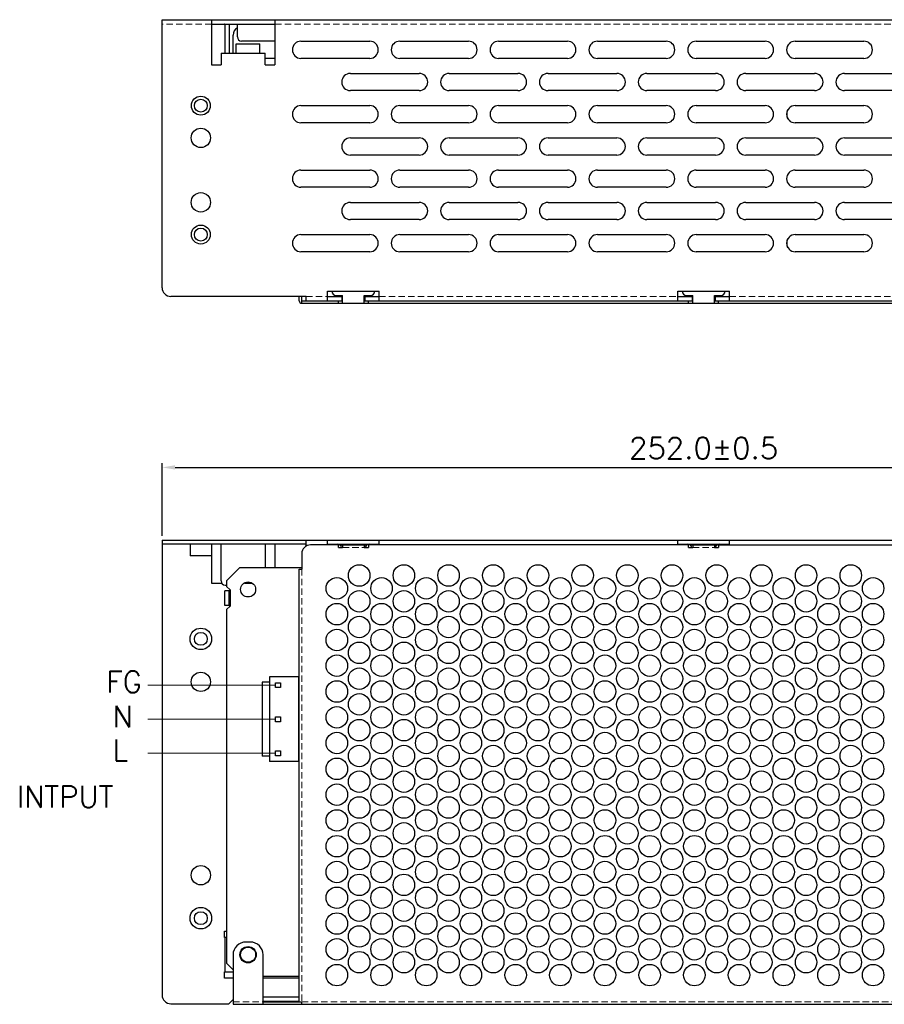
# Model space of a CAD drawing. Header units: millimetres. Extents: x 0 to 2584, y 0 to 2729.
# Tile 26 of 33: x 1124 to 1325, y 2138 to 2367. Entities that reach past the tile are written whole.
import ezdxf

# ---------------------------------------------------------------- set-up
doc = ezdxf.new("R2010")
doc.units = ezdxf.units.MM
doc.header["$LTSCALE"] = 6
doc.linetypes.add('HIDDEN', pattern=[0.375, 0.25, -0.125])
doc.layers.get('0').update_dxf_attribs({"linetype": 'CONTINUOUS'})
doc.layers.get('Defpoints').update_dxf_attribs({"linetype": 'CONTINUOUS'})
for name, color, linetype in [('02___PRT_ALL_AXES', 7, 'CONTINUOUS'), ('DIM', 2, 'CONTINUOUS'), ('H', 6, 'HIDDEN')]:
    doc.layers.add(name, color=color, linetype=linetype)
doc.styles.add('SIMPLEX', font='SIMPLEX.shx')
doc.styles.get("Standard").update_dxf_attribs({"font": 'ROMANS.SHX'})
doc.dimstyles.new('STANDARD$0', dxfattribs={"dimtxt": 3, "dimasz": 3, "dimexe": 1, "dimexo": 1, "dimgap": 1, "dimtad": 1, "dimdec": 1, "dimzin": 0, "dimdsep": 46, "dimtxsty": 'STANDARD', "dimcen": -0.5, "dimclrd": 2, "dimclre": 2, "dimclrt": 2, "dimadec": 0, "dimazin": 0, "dimtfac": 1, "dimtdec": 1, "dimtmove": 0, "dimatfit": 3, "dimfxl": 1, "dimtolj": 1, "dimtzin": 0, "dimarcsym": 0})

# ---------------------------------------------------------------- blocks, each defined once
blk = doc.blocks.new('*D69')
at = {"layer": 'Defpoints', "color": 0, "lineweight": 0}
for p in [(1409.17, 2262.64), (1157.17, 2245.74), (1409.17, 2245.74)]:
    blk.add_point(p, dxfattribs=at)
at = {"layer": 'DIM', "lineweight": -2}
for p, q in [((1157.17, 2246.74), (1157.17, 2263.64)), ((1160.17, 2262.64), (1406.17, 2262.64)), ((1409.17, 2246.74), (1409.17, 2263.64))]:
    blk.add_line(p, q, dxfattribs=at)
at = {"layer": 'DIM', "lineweight": 0}
for points in [[(1160.17, 2263.14), (1160.17, 2262.14), (1157.17, 2262.64)], [(1406.17, 2263.14), (1406.17, 2262.14), (1409.17, 2262.64)]]:
    blk.add_solid(points, dxfattribs=at)
at = {"layer": 'DIM', "lineweight": 0, "insert": (1283.17, 2267.14), "char_height": 5, "attachment_point": 5, "style": 'SIMPLEX'}
blk.add_mtext('\\A1;252.0±0.5', dxfattribs=at)

msp = doc.modelspace()

# ---------------------------------------------------------------- linework, layer by layer
at = {"color": 7, "linetype": 'Continuous'}
for p, q in [((1157.17, 2304.43), (1157.17, 2366.83)), ((1157.17, 2366.83), (1409.17, 2366.83)), ((1168.67, 2366.83), (1168.67, 2356.33)), ((1172.77, 2365.73), (1172.77, 2359.03)), ((1183.37, 2366.83), (1183.37, 2356.33)), ((1173.67, 2359.03), (1173.67, 2363.23)), ((1189.47, 2361.83), (1205.47, 2361.83)), ((1212.47, 2361.83), (1228.47, 2361.83)), ((1235.47, 2361.83), (1251.47, 2361.83)), ((1258.47, 2361.83), (1274.47, 2361.83)), ((1281.47, 2361.83), (1297.47, 2361.83)), ((1304.47, 2361.83), (1320.47, 2361.83)), ((1170.87, 2359.03), (1170.87, 2356.33)), ((1170.87, 2359.03), (1181.17, 2359.03)), ((1181.17, 2356.33), (1181.17, 2359.03)), ((1168.67, 2356.33), (1170.87, 2356.33)), ((1181.17, 2356.33), (1183.37, 2356.33)), ((1205.47, 2357.83), (1189.47, 2357.83)), ((1228.47, 2357.83), (1212.47, 2357.83)), ((1251.47, 2357.83), (1235.47, 2357.83)), ((1274.47, 2357.83), (1258.47, 2357.83)), ((1297.47, 2357.83), (1281.47, 2357.83)), ((1320.47, 2357.83), (1304.47, 2357.83)), ((1200.97, 2354.33), (1216.97, 2354.33)), ((1223.97, 2354.33), (1239.97, 2354.33)), ((1246.97, 2354.33), (1262.97, 2354.33)), ((1269.97, 2354.33), (1285.97, 2354.33)), ((1292.97, 2354.33), (1308.97, 2354.33)), ((1315.97, 2354.33), (1331.97, 2354.33)), ((1216.97, 2350.33), (1200.97, 2350.33)), ((1239.97, 2350.33), (1223.97, 2350.33)), ((1262.97, 2350.33), (1246.97, 2350.33)), ((1285.97, 2350.33), (1269.97, 2350.33)), ((1308.97, 2350.33), (1292.97, 2350.33)), ((1331.97, 2350.33), (1315.97, 2350.33)), ((1189.47, 2346.83), (1205.47, 2346.83)), ((1212.47, 2346.83), (1228.47, 2346.83)), ((1235.47, 2346.83), (1251.47, 2346.83)), ((1258.47, 2346.83), (1274.47, 2346.83)), ((1281.47, 2346.83), (1297.47, 2346.83)), ((1304.47, 2346.83), (1320.47, 2346.83)), ((1205.47, 2342.83), (1189.47, 2342.83)), ((1228.47, 2342.83), (1212.47, 2342.83)), ((1251.47, 2342.83), (1235.47, 2342.83)), ((1274.47, 2342.83), (1258.47, 2342.83)), ((1297.47, 2342.83), (1281.47, 2342.83)), ((1320.47, 2342.83), (1304.47, 2342.83)), ((1200.97, 2339.33), (1216.97, 2339.33)), ((1223.97, 2339.33), (1239.97, 2339.33)), ((1246.97, 2339.33), (1262.97, 2339.33)), ((1269.97, 2339.33), (1285.97, 2339.33)), ((1292.97, 2339.33), (1308.97, 2339.33)), ((1315.97, 2339.33), (1331.97, 2339.33)), ((1216.97, 2335.33), (1200.97, 2335.33)), ((1239.97, 2335.33), (1223.97, 2335.33)), ((1262.97, 2335.33), (1246.97, 2335.33)), ((1285.97, 2335.33), (1269.97, 2335.33)), ((1308.97, 2335.33), (1292.97, 2335.33)), ((1331.97, 2335.33), (1315.97, 2335.33)), ((1189.47, 2331.83), (1205.47, 2331.83)), ((1212.47, 2331.83), (1228.47, 2331.83)), ((1235.47, 2331.83), (1251.47, 2331.83)), ((1258.47, 2331.83), (1274.47, 2331.83)), ((1281.47, 2331.83), (1297.47, 2331.83)), ((1304.47, 2331.83), (1320.47, 2331.83)), ((1205.47, 2327.83), (1189.47, 2327.83)), ((1228.47, 2327.83), (1212.47, 2327.83)), ((1251.47, 2327.83), (1235.47, 2327.83)), ((1274.47, 2327.83), (1258.47, 2327.83)), ((1297.47, 2327.83), (1281.47, 2327.83)), ((1320.47, 2327.83), (1304.47, 2327.83)), ((1200.97, 2324.33), (1216.97, 2324.33)), ((1223.97, 2324.33), (1239.97, 2324.33)), ((1246.97, 2324.33), (1262.97, 2324.33)), ((1269.97, 2324.33), (1285.97, 2324.33)), ((1292.97, 2324.33), (1308.97, 2324.33)), ((1315.97, 2324.33), (1331.97, 2324.33)), ((1216.97, 2320.33), (1200.97, 2320.33)), ((1239.97, 2320.33), (1223.97, 2320.33)), ((1262.97, 2320.33), (1246.97, 2320.33)), ((1285.97, 2320.33), (1269.97, 2320.33)), ((1308.97, 2320.33), (1292.97, 2320.33)), ((1331.97, 2320.33), (1315.97, 2320.33)), ((1189.47, 2316.83), (1205.47, 2316.83)), ((1212.47, 2316.83), (1228.47, 2316.83)), ((1235.47, 2316.83), (1251.47, 2316.83)), ((1258.47, 2316.83), (1274.47, 2316.83)), ((1281.47, 2316.83), (1297.47, 2316.83)), ((1304.47, 2316.83), (1320.47, 2316.83)), ((1205.47, 2312.83), (1189.47, 2312.83)), ((1228.47, 2312.83), (1212.47, 2312.83)), ((1251.47, 2312.83), (1235.47, 2312.83)), ((1274.47, 2312.83), (1258.47, 2312.83)), ((1297.47, 2312.83), (1281.47, 2312.83)), ((1320.47, 2312.83), (1304.47, 2312.83)), ((1195.67, 2301.43), (1195.67, 2303.63)), ((1195.67, 2303.63), (1207.67, 2303.63)), ((1207.67, 2301.43), (1207.67, 2303.63)), ((1277.17, 2303.63), (1289.17, 2303.63)), ((1277.17, 2301.43), (1277.17, 2303.63)), ((1289.17, 2301.43), (1289.17, 2303.63)), ((1190.67, 2302.43), (1159.17, 2302.43)), ((1189.67, 2300.83), (1189.67, 2302.43)), ((1189.67, 2301.43), (1199.17, 2301.43)), ((1190.67, 2301.43), (1190.67, 2302.43)), ((1198.17, 2300.83), (1198.17, 2301.43)), ((1198.97, 2302.43), (1198.97, 2301.43)), ((1204.17, 2301.43), (1280.67, 2301.43)), ((1204.37, 2302.43), (1204.37, 2301.43)), ((1205.17, 2300.83), (1205.17, 2301.43)), ((1279.67, 2300.83), (1279.67, 2301.43)), ((1280.47, 2302.43), (1280.47, 2301.43)), ((1285.67, 2301.43), (1362.17, 2301.43)), ((1285.87, 2302.43), (1285.87, 2301.43)), ((1286.67, 2300.83), (1286.67, 2301.43)), ((1157.17, 2245.74), (1157.17, 2244.74)), ((1157.17, 2245.74), (1409.17, 2245.74)), ((1190.67, 2244.31), (1190.67, 2245.74)), ((1195.67, 2244.74), (1195.67, 2245.74)), ((1207.67, 2244.74), (1207.67, 2245.74)), ((1277.17, 2244.74), (1277.17, 2245.74)), ((1289.17, 2244.74), (1289.17, 2245.74)), ((1195.67, 2244.74), (1197.97, 2244.74)), ((1205.37, 2244.74), (1207.67, 2244.74)), ((1277.17, 2244.74), (1279.47, 2244.74)), ((1286.87, 2244.74), (1289.17, 2244.74)), ((1171.77, 2230.54), (1171.77, 2233.94)), ((1172.77, 2233.94), (1171.77, 2233.94)), ((1172.77, 2230.54), (1171.77, 2230.54)), ((1182.12, 2213.91), (1182.12, 2194.17)), ((1188.92, 2213.91), (1182.12, 2213.91)), ((1188.92, 2213.91), (1188.92, 2194.17)), ((1180.42, 2212.66), (1180.42, 2195.42)), ((1182.12, 2212.66), (1180.42, 2212.66)), ((1183.55, 2211.39), (1183.55, 2212.53)), ((1183.55, 2212.53), (1184.69, 2212.53)), ((1184.69, 2211.39), (1183.55, 2211.39)), ((1184.69, 2212.53), (1184.69, 2211.39)), ((1183.55, 2203.47), (1183.55, 2204.61)), ((1183.55, 2204.61), (1184.69, 2204.61)), ((1184.69, 2204.61), (1184.69, 2203.47)), ((1184.69, 2203.47), (1183.55, 2203.47)), ((1182.12, 2195.42), (1180.42, 2195.42)), ((1183.55, 2195.55), (1183.55, 2196.69)), ((1183.55, 2196.69), (1184.69, 2196.69)), ((1184.69, 2195.55), (1183.55, 2195.55)), ((1184.69, 2196.69), (1184.69, 2195.55)), ((1188.92, 2194.17), (1182.12, 2194.17)), ((1189.07, 2138.34), (1180.67, 2138.34)), ((1180.67, 2138.29), (1189.07, 2138.29))]:
    msp.add_line(p, q, dxfattribs=at)
at = {"color": 3, "linetype": 'Continuous'}
for p, q in [((1168.67, 2365.83), (1183.37, 2365.83)), ((1171.77, 2365.73), (1171.77, 2359.03)), ((1174.67, 2362.83), (1174.67, 2365.83)), ((1183.37, 2361.83), (1175.67, 2361.83)), ((1189.07, 2301.43), (1189.07, 2302.43)), ((1189.67, 2300.83), (1377.67, 2300.83)), ((1195.67, 2302.43), (1199.17, 2302.43)), ((1197.67, 2302.63), (1199.17, 2302.63)), ((1199.17, 2300.83), (1199.17, 2302.63)), ((1204.17, 2300.83), (1204.17, 2302.63)), ((1204.17, 2302.63), (1205.67, 2302.63)), ((1204.17, 2302.43), (1207.67, 2302.43)), ((1277.17, 2302.43), (1280.67, 2302.43)), ((1279.17, 2302.63), (1280.67, 2302.63)), ((1280.67, 2300.83), (1280.67, 2302.63)), ((1285.67, 2302.63), (1287.17, 2302.63)), ((1285.67, 2300.83), (1285.67, 2302.63)), ((1285.67, 2302.43), (1289.17, 2302.43)), ((1157.17, 2244.74), (1157.17, 2139.84)), ((1190.67, 2244.74), (1157.17, 2244.74)), ((1170.87, 2236.24), (1170.87, 2244.74)), ((1181.17, 2244.74), (1181.17, 2239.24)), ((1183.37, 2244.74), (1183.37, 2239.24)), ((1198.17, 2244.59), (1191.67, 2244.59)), ((1197.97, 2244.74), (1205.37, 2244.74)), ((1198.17, 2243.99), (1198.17, 2244.59)), ((1198.17, 2243.99), (1199.17, 2243.99)), ((1198.46, 2244.59), (1204.88, 2244.59)), ((1199.17, 2244.59), (1199.17, 2243.99)), ((1204.17, 2244.59), (1204.17, 2243.99)), ((1204.17, 2243.99), (1205.17, 2243.99)), ((1205.17, 2244.59), (1205.17, 2243.99)), ((1279.67, 2244.59), (1205.17, 2244.59)), ((1279.47, 2244.74), (1286.87, 2244.74)), ((1279.67, 2243.99), (1279.67, 2244.59)), ((1279.67, 2243.99), (1280.67, 2243.99)), ((1279.96, 2244.59), (1286.38, 2244.59)), ((1280.67, 2244.59), (1280.67, 2243.99)), ((1285.67, 2244.59), (1285.67, 2243.99)), ((1285.67, 2243.99), (1286.67, 2243.99)), ((1286.67, 2244.59), (1286.67, 2243.99)), ((1286.67, 2244.59), (1367.88, 2244.59)), ((1168.67, 2242.04), (1168.67, 2235.74)), ((1189.67, 2242.59), (1189.67, 2238.99)), ((1189.07, 2138.29), (1189.07, 2238.99)), ((1189.07, 2238.99), (1189.67, 2238.99)), ((1168.67, 2235.74), (1171.03, 2235.74)), ((1171.87, 2235.24), (1172.17, 2235.24)), ((1176.33, 2235.74), (1178.02, 2235.74)), ((1172.77, 2230.54), (1172.77, 2233.94)), ((1172.97, 2233.94), (1172.77, 2233.94)), ((1172.77, 2230.54), (1172.97, 2230.54)), ((1172.17, 2153.24), (1171.67, 2153.24)), ((1171.77, 2153.24), (1171.77, 2145.24)), ((1177.67, 2152.19), (1176.67, 2152.19)), ((1173.67, 2149.19), (1173.67, 2137.69)), ((1180.67, 2137.69), (1180.67, 2149.19)), ((1171.67, 2145.24), (1173.67, 2145.24)), ((1172.67, 2137.84), (1173.67, 2138.84)), ((1189.07, 2139.34), (1180.67, 2139.34)), ((1189.07, 2138.29), (1189.67, 2138.29)), ((1189.67, 2137.69), (1189.67, 2138.29)), ((1159.17, 2137.84), (1172.67, 2137.84)), ((1173.67, 2137.69), (1392.67, 2137.69))]:
    msp.add_line(p, q, dxfattribs=at)
at = {"color": 7, "linetype": 'Continuous'}
for centre, radius in [((1166.17, 2346.83), 2.2), ((1166.17, 2346.83), 1.5), ((1166.17, 2316.83), 2.2), ((1166.17, 2316.83), 1.5)]:
    msp.add_circle(centre, radius, dxfattribs=at)
at = {"color": 3, "linetype": 'Continuous'}
for centre, radius, start, end in [((1171.67, 2365.73), 0.1, 0, 90), ((1175.67, 2362.83), 1, 180, 270), ((1197.67, 2303.63), 1, 180, 270), ((1205.67, 2303.63), 1, 270, 0), ((1279.17, 2303.63), 1, 180, 270), ((1287.17, 2303.63), 1, 270, 0), ((1189.67, 2301.43), 0.6, 180, 270), ((1191.67, 2242.59), 2, 90, 180), ((1171.87, 2236.24), 1, 180, 270), ((1176.67, 2149.19), 3, 90, 180), ((1177.67, 2149.19), 3, 0, 90), ((1159.17, 2139.84), 2, 180, 270)]:
    msp.add_arc(centre, radius, start, end, dxfattribs=at)
at = {"color": 7, "linetype": 'Continuous'}
for centre, radius, start, end in [((1171.67, 2365.73), 1.1, 0, 5.5234), ((1175.67, 2363.23), 2, 120.1902, 180), ((1189.47, 2359.83), 2, 90, 270), ((1205.47, 2359.83), 2, 270, 90), ((1212.47, 2359.83), 2, 90, 270), ((1228.47, 2359.83), 2, 270, 90), ((1235.47, 2359.83), 2, 90, 270), ((1251.47, 2359.83), 2, 270, 90), ((1258.47, 2359.83), 2, 90, 270), ((1274.47, 2359.83), 2, 270, 90), ((1281.47, 2359.83), 2, 90, 270), ((1297.47, 2359.83), 2, 270, 90), ((1304.47, 2359.83), 2, 90, 270), ((1320.47, 2359.83), 2, 270, 90), ((1200.97, 2352.33), 2, 90, 270), ((1216.97, 2352.33), 2, 270, 90), ((1223.97, 2352.33), 2, 90, 270), ((1239.97, 2352.33), 2, 270, 90), ((1246.97, 2352.33), 2, 90, 270), ((1262.97, 2352.33), 2, 270, 90), ((1269.97, 2352.33), 2, 90, 270), ((1285.97, 2352.33), 2, 270, 90), ((1292.97, 2352.33), 2, 90, 270), ((1308.97, 2352.33), 2, 270, 90), ((1315.97, 2352.33), 2, 90, 270), ((1189.47, 2344.83), 2, 90, 270), ((1205.47, 2344.83), 2, 270, 90), ((1212.47, 2344.83), 2, 90, 270), ((1228.47, 2344.83), 2, 270, 90), ((1235.47, 2344.83), 2, 90, 270), ((1251.47, 2344.83), 2, 270, 90), ((1258.47, 2344.83), 2, 90, 270), ((1274.47, 2344.83), 2, 270, 90), ((1281.47, 2344.83), 2, 90, 270), ((1297.47, 2344.83), 2, 270, 90), ((1304.47, 2344.83), 2, 90, 270), ((1320.47, 2344.83), 2, 270, 90), ((1200.97, 2337.33), 2, 90, 270), ((1216.97, 2337.33), 2, 270, 90), ((1223.97, 2337.33), 2, 90, 270), ((1239.97, 2337.33), 2, 270, 90), ((1246.97, 2337.33), 2, 90, 270), ((1262.97, 2337.33), 2, 270, 90), ((1269.97, 2337.33), 2, 90, 270), ((1285.97, 2337.33), 2, 270, 90), ((1292.97, 2337.33), 2, 90, 270), ((1308.97, 2337.33), 2, 270, 90), ((1315.97, 2337.33), 2, 90, 270), ((1189.47, 2329.83), 2, 90, 270), ((1205.47, 2329.83), 2, 270, 90), ((1212.47, 2329.83), 2, 90, 270), ((1228.47, 2329.83), 2, 270, 90), ((1235.47, 2329.83), 2, 90, 270), ((1251.47, 2329.83), 2, 270, 90), ((1258.47, 2329.83), 2, 90, 270), ((1274.47, 2329.83), 2, 270, 90), ((1281.47, 2329.83), 2, 90, 270), ((1297.47, 2329.83), 2, 270, 90), ((1304.47, 2329.83), 2, 90, 270), ((1320.47, 2329.83), 2, 270, 90), ((1200.97, 2322.33), 2, 90, 270), ((1216.97, 2322.33), 2, 270, 90), ((1223.97, 2322.33), 2, 90, 270), ((1239.97, 2322.33), 2, 270, 90), ((1246.97, 2322.33), 2, 90, 270), ((1262.97, 2322.33), 2, 270, 90), ((1269.97, 2322.33), 2, 90, 270), ((1285.97, 2322.33), 2, 270, 90), ((1292.97, 2322.33), 2, 90, 270), ((1308.97, 2322.33), 2, 270, 90), ((1315.97, 2322.33), 2, 90, 270), ((1189.47, 2314.83), 2, 90, 270), ((1205.47, 2314.83), 2, 270, 90), ((1212.47, 2314.83), 2, 90, 270), ((1228.47, 2314.83), 2, 270, 90), ((1235.47, 2314.83), 2, 90, 270), ((1251.47, 2314.83), 2, 270, 90), ((1258.47, 2314.83), 2, 90, 270), ((1274.47, 2314.83), 2, 270, 90), ((1281.47, 2314.83), 2, 90, 270), ((1297.47, 2314.83), 2, 270, 90), ((1304.47, 2314.83), 2, 90, 270), ((1320.47, 2314.83), 2, 270, 90), ((1159.17, 2304.43), 2, 180, 270), ((1197.97, 2243.74), 1, 14.871, 90), ((1205.37, 2243.74), 1, 90, 165.129), ((1279.47, 2243.74), 1, 14.871, 90), ((1286.87, 2243.74), 1, 90, 165.129)]:
    msp.add_arc(centre, radius, start, end, dxfattribs=at)
at = {"layer": '02___PRT_ALL_AXES', "color": 7, "linetype": 'Continuous'}
for p, q in [((1174.42, 2359.03), (1174.42, 2361.23)), ((1174.42, 2361.23), (1179.92, 2361.23)), ((1179.92, 2359.03), (1179.92, 2361.23)), ((1183.37, 2357.83), (1181.17, 2357.83)), ((1175.17, 2239.24), (1172.17, 2236.24)), ((1189.67, 2239.24), (1175.17, 2239.24)), ((1172.17, 2236.24), (1172.17, 2234.94)), ((1172.17, 2234.94), (1172.97, 2234.14)), ((1172.97, 2234.14), (1172.97, 2230.34)), ((1172.97, 2230.34), (1172.17, 2229.54)), ((1172.17, 2229.54), (1172.17, 2147.24)), ((1172.17, 2147.24), (1173.67, 2145.74)), ((1180.67, 2144.24), (1189.07, 2144.24))]:
    msp.add_line(p, q, dxfattribs=at)
at = {"layer": '02___PRT_ALL_AXES', "color": 3, "linetype": 'Continuous'}
for p, q in [((1163.67, 2244.74), (1163.67, 2242.04)), ((1168.67, 2244.74), (1168.67, 2242.04)), ((1168.67, 2242.04), (1163.67, 2242.04)), ((1171.67, 2153.24), (1171.67, 2154.74)), ((1171.67, 2154.74), (1172.17, 2154.74)), ((1171.67, 2143.74), (1171.67, 2145.24)), ((1173.67, 2143.74), (1171.67, 2143.74)), ((1189.07, 2143.74), (1180.67, 2143.74))]:
    msp.add_line(p, q, dxfattribs=at)
at = {"layer": '02___PRT_ALL_AXES', "color": 7, "linetype": 'Continuous'}
for centre, radius in [((1166.17, 2339.33), 2.25), ((1166.17, 2324.33), 2.25), ((1177.17, 2234.24), 1.75), ((1166.17, 2222.74), 1.5), ((1166.17, 2157.74), 1.5), ((1177.17, 2149.24), 1.75)]:
    msp.add_circle(centre, radius, dxfattribs=at)
at = {"layer": '02___PRT_ALL_AXES', "color": 3, "linetype": 'Continuous'}
for centre, radius in [((1203.02, 2237.49), 2.5), ((1213.42, 2237.49), 2.5), ((1223.82, 2237.49), 2.5), ((1234.22, 2237.49), 2.5), ((1244.62, 2237.49), 2.5), ((1255.02, 2237.49), 2.5), ((1265.42, 2237.49), 2.5), ((1275.82, 2237.49), 2.5), ((1286.22, 2237.49), 2.5), ((1296.62, 2237.49), 2.5), ((1307.02, 2237.49), 2.5), ((1317.42, 2237.49), 2.5), ((1197.82, 2234.49), 2.5), ((1208.22, 2234.49), 2.5), ((1218.62, 2234.49), 2.5), ((1229.02, 2234.49), 2.5), ((1239.42, 2234.49), 2.5), ((1249.82, 2234.49), 2.5), ((1260.22, 2234.49), 2.5), ((1270.62, 2234.49), 2.5), ((1281.02, 2234.49), 2.5), ((1291.42, 2234.49), 2.5), ((1301.82, 2234.49), 2.5), ((1312.22, 2234.49), 2.5), ((1322.62, 2234.49), 2.5), ((1203.02, 2231.49), 2.5), ((1213.42, 2231.49), 2.5), ((1223.82, 2231.49), 2.5), ((1234.22, 2231.49), 2.5), ((1244.62, 2231.49), 2.5), ((1255.02, 2231.49), 2.5), ((1265.42, 2231.49), 2.5), ((1275.82, 2231.49), 2.5), ((1286.22, 2231.49), 2.5), ((1296.62, 2231.49), 2.5), ((1307.02, 2231.49), 2.5), ((1317.42, 2231.49), 2.5), ((1197.82, 2228.49), 2.5), ((1208.22, 2228.49), 2.5), ((1218.62, 2228.49), 2.5), ((1229.02, 2228.49), 2.5), ((1239.42, 2228.49), 2.5), ((1249.82, 2228.49), 2.5), ((1260.22, 2228.49), 2.5), ((1270.62, 2228.49), 2.5), ((1281.02, 2228.49), 2.5), ((1291.42, 2228.49), 2.5), ((1301.82, 2228.49), 2.5), ((1312.22, 2228.49), 2.5), ((1322.62, 2228.49), 2.5), ((1203.02, 2225.49), 2.5), ((1213.42, 2225.49), 2.5), ((1223.82, 2225.49), 2.5), ((1234.22, 2225.49), 2.5), ((1244.62, 2225.49), 2.5), ((1255.02, 2225.49), 2.5), ((1265.42, 2225.49), 2.5), ((1275.82, 2225.49), 2.5), ((1286.22, 2225.49), 2.5), ((1296.62, 2225.49), 2.5), ((1307.02, 2225.49), 2.5), ((1317.42, 2225.49), 2.5), ((1166.17, 2222.74), 2.5), ((1197.82, 2222.49), 2.5), ((1208.22, 2222.49), 2.5), ((1218.62, 2222.49), 2.5), ((1229.02, 2222.49), 2.5), ((1239.42, 2222.49), 2.5), ((1249.82, 2222.49), 2.5), ((1260.22, 2222.49), 2.5), ((1270.62, 2222.49), 2.5), ((1281.02, 2222.49), 2.5), ((1291.42, 2222.49), 2.5), ((1301.82, 2222.49), 2.5), ((1312.22, 2222.49), 2.5), ((1322.62, 2222.49), 2.5), ((1203.02, 2219.49), 2.5), ((1213.42, 2219.49), 2.5), ((1223.82, 2219.49), 2.5), ((1234.22, 2219.49), 2.5), ((1244.62, 2219.49), 2.5), ((1255.02, 2219.49), 2.5), ((1265.42, 2219.49), 2.5), ((1275.82, 2219.49), 2.5), ((1286.22, 2219.49), 2.5), ((1296.62, 2219.49), 2.5), ((1307.02, 2219.49), 2.5), ((1317.42, 2219.49), 2.5), ((1197.82, 2216.49), 2.5), ((1208.22, 2216.49), 2.5), ((1218.62, 2216.49), 2.5), ((1229.02, 2216.49), 2.5), ((1239.42, 2216.49), 2.5), ((1249.82, 2216.49), 2.5), ((1260.22, 2216.49), 2.5), ((1270.62, 2216.49), 2.5), ((1281.02, 2216.49), 2.5), ((1291.42, 2216.49), 2.5), ((1301.82, 2216.49), 2.5), ((1312.22, 2216.49), 2.5), ((1322.62, 2216.49), 2.5), ((1203.02, 2213.49), 2.5), ((1213.42, 2213.49), 2.5), ((1223.82, 2213.49), 2.5), ((1234.22, 2213.49), 2.5), ((1244.62, 2213.49), 2.5), ((1255.02, 2213.49), 2.5), ((1265.42, 2213.49), 2.5), ((1275.82, 2213.49), 2.5), ((1286.22, 2213.49), 2.5), ((1296.62, 2213.49), 2.5), ((1307.02, 2213.49), 2.5), ((1317.42, 2213.49), 2.5), ((1166.17, 2212.74), 2.25), ((1197.82, 2210.49), 2.5), ((1208.22, 2210.49), 2.5), ((1218.62, 2210.49), 2.5), ((1229.02, 2210.49), 2.5), ((1239.42, 2210.49), 2.5), ((1249.82, 2210.49), 2.5), ((1260.22, 2210.49), 2.5), ((1270.62, 2210.49), 2.5), ((1281.02, 2210.49), 2.5), ((1291.42, 2210.49), 2.5), ((1301.82, 2210.49), 2.5), ((1312.22, 2210.49), 2.5), ((1322.62, 2210.49), 2.5), ((1203.02, 2207.49), 2.5), ((1213.42, 2207.49), 2.5), ((1223.82, 2207.49), 2.5), ((1234.22, 2207.49), 2.5), ((1244.62, 2207.49), 2.5), ((1255.02, 2207.49), 2.5), ((1265.42, 2207.49), 2.5), ((1275.82, 2207.49), 2.5), ((1286.22, 2207.49), 2.5), ((1296.62, 2207.49), 2.5), ((1307.02, 2207.49), 2.5), ((1317.42, 2207.49), 2.5), ((1197.82, 2204.49), 2.5), ((1208.22, 2204.49), 2.5), ((1218.62, 2204.49), 2.5), ((1229.02, 2204.49), 2.5), ((1239.42, 2204.49), 2.5), ((1249.82, 2204.49), 2.5), ((1260.22, 2204.49), 2.5), ((1270.62, 2204.49), 2.5), ((1281.02, 2204.49), 2.5), ((1291.42, 2204.49), 2.5), ((1301.82, 2204.49), 2.5), ((1312.22, 2204.49), 2.5), ((1322.62, 2204.49), 2.5), ((1203.02, 2201.49), 2.5), ((1213.42, 2201.49), 2.5), ((1223.82, 2201.49), 2.5), ((1234.22, 2201.49), 2.5), ((1244.62, 2201.49), 2.5), ((1255.02, 2201.49), 2.5), ((1265.42, 2201.49), 2.5), ((1275.82, 2201.49), 2.5), ((1286.22, 2201.49), 2.5), ((1296.62, 2201.49), 2.5), ((1307.02, 2201.49), 2.5), ((1317.42, 2201.49), 2.5), ((1197.82, 2198.49), 2.5), ((1208.22, 2198.49), 2.5), ((1218.62, 2198.49), 2.5), ((1229.02, 2198.49), 2.5), ((1239.42, 2198.49), 2.5), ((1249.82, 2198.49), 2.5), ((1260.22, 2198.49), 2.5), ((1270.62, 2198.49), 2.5), ((1281.02, 2198.49), 2.5), ((1291.42, 2198.49), 2.5), ((1301.82, 2198.49), 2.5), ((1312.22, 2198.49), 2.5), ((1322.62, 2198.49), 2.5), ((1203.02, 2195.49), 2.5), ((1213.42, 2195.49), 2.5), ((1223.82, 2195.49), 2.5), ((1234.22, 2195.49), 2.5), ((1244.62, 2195.49), 2.5), ((1255.02, 2195.49), 2.5), ((1265.42, 2195.49), 2.5), ((1275.82, 2195.49), 2.5), ((1286.22, 2195.49), 2.5), ((1296.62, 2195.49), 2.5), ((1307.02, 2195.49), 2.5), ((1317.42, 2195.49), 2.5), ((1197.82, 2192.49), 2.5), ((1208.22, 2192.49), 2.5), ((1218.62, 2192.49), 2.5), ((1229.02, 2192.49), 2.5), ((1239.42, 2192.49), 2.5), ((1249.82, 2192.49), 2.5), ((1260.22, 2192.49), 2.5), ((1270.62, 2192.49), 2.5), ((1281.02, 2192.49), 2.5), ((1291.42, 2192.49), 2.5), ((1301.82, 2192.49), 2.5), ((1312.22, 2192.49), 2.5), ((1322.62, 2192.49), 2.5), ((1203.02, 2189.49), 2.5), ((1213.42, 2189.49), 2.5), ((1223.82, 2189.49), 2.5), ((1234.22, 2189.49), 2.5), ((1244.62, 2189.49), 2.5), ((1255.02, 2189.49), 2.5), ((1265.42, 2189.49), 2.5), ((1275.82, 2189.49), 2.5), ((1286.22, 2189.49), 2.5), ((1296.62, 2189.49), 2.5), ((1307.02, 2189.49), 2.5), ((1317.42, 2189.49), 2.5), ((1197.82, 2186.49), 2.5), ((1208.22, 2186.49), 2.5), ((1218.62, 2186.49), 2.5), ((1229.02, 2186.49), 2.5), ((1239.42, 2186.49), 2.5), ((1249.82, 2186.49), 2.5), ((1260.22, 2186.49), 2.5), ((1270.62, 2186.49), 2.5), ((1281.02, 2186.49), 2.5), ((1291.42, 2186.49), 2.5), ((1301.82, 2186.49), 2.5), ((1312.22, 2186.49), 2.5), ((1322.62, 2186.49), 2.5), ((1203.02, 2183.49), 2.5), ((1213.42, 2183.49), 2.5), ((1223.82, 2183.49), 2.5), ((1234.22, 2183.49), 2.5), ((1244.62, 2183.49), 2.5), ((1255.02, 2183.49), 2.5), ((1265.42, 2183.49), 2.5), ((1275.82, 2183.49), 2.5), ((1286.22, 2183.49), 2.5), ((1296.62, 2183.49), 2.5), ((1307.02, 2183.49), 2.5), ((1317.42, 2183.49), 2.5), ((1197.82, 2180.49), 2.5), ((1208.22, 2180.49), 2.5), ((1218.62, 2180.49), 2.5), ((1229.02, 2180.49), 2.5), ((1239.42, 2180.49), 2.5), ((1249.82, 2180.49), 2.5), ((1260.22, 2180.49), 2.5), ((1270.62, 2180.49), 2.5), ((1281.02, 2180.49), 2.5), ((1291.42, 2180.49), 2.5), ((1301.82, 2180.49), 2.5), ((1312.22, 2180.49), 2.5), ((1322.62, 2180.49), 2.5), ((1203.02, 2177.49), 2.5), ((1213.42, 2177.49), 2.5), ((1223.82, 2177.49), 2.5), ((1234.22, 2177.49), 2.5), ((1244.62, 2177.49), 2.5), ((1255.02, 2177.49), 2.5), ((1265.42, 2177.49), 2.5), ((1275.82, 2177.49), 2.5), ((1286.22, 2177.49), 2.5), ((1296.62, 2177.49), 2.5), ((1307.02, 2177.49), 2.5), ((1317.42, 2177.49), 2.5), ((1197.82, 2174.49), 2.5), ((1208.22, 2174.49), 2.5), ((1218.62, 2174.49), 2.5), ((1229.02, 2174.49), 2.5), ((1239.42, 2174.49), 2.5), ((1249.82, 2174.49), 2.5), ((1260.22, 2174.49), 2.5), ((1270.62, 2174.49), 2.5), ((1281.02, 2174.49), 2.5), ((1291.42, 2174.49), 2.5), ((1301.82, 2174.49), 2.5), ((1312.22, 2174.49), 2.5), ((1322.62, 2174.49), 2.5), ((1203.02, 2171.49), 2.5), ((1213.42, 2171.49), 2.5), ((1223.82, 2171.49), 2.5), ((1234.22, 2171.49), 2.5), ((1244.62, 2171.49), 2.5), ((1255.02, 2171.49), 2.5), ((1265.42, 2171.49), 2.5), ((1275.82, 2171.49), 2.5), ((1286.22, 2171.49), 2.5), ((1296.62, 2171.49), 2.5), ((1307.02, 2171.49), 2.5), ((1317.42, 2171.49), 2.5), ((1166.17, 2167.74), 2.25), ((1197.82, 2168.49), 2.5), ((1208.22, 2168.49), 2.5), ((1218.62, 2168.49), 2.5), ((1229.02, 2168.49), 2.5), ((1239.42, 2168.49), 2.5), ((1249.82, 2168.49), 2.5), ((1260.22, 2168.49), 2.5), ((1270.62, 2168.49), 2.5), ((1281.02, 2168.49), 2.5), ((1291.42, 2168.49), 2.5), ((1301.82, 2168.49), 2.5), ((1312.22, 2168.49), 2.5), ((1322.62, 2168.49), 2.5), ((1203.02, 2165.49), 2.5), ((1213.42, 2165.49), 2.5), ((1223.82, 2165.49), 2.5), ((1234.22, 2165.49), 2.5), ((1244.62, 2165.49), 2.5), ((1255.02, 2165.49), 2.5), ((1265.42, 2165.49), 2.5), ((1275.82, 2165.49), 2.5), ((1286.22, 2165.49), 2.5), ((1296.62, 2165.49), 2.5), ((1307.02, 2165.49), 2.5), ((1317.42, 2165.49), 2.5), ((1197.82, 2162.49), 2.5), ((1208.22, 2162.49), 2.5), ((1218.62, 2162.49), 2.5), ((1229.02, 2162.49), 2.5), ((1239.42, 2162.49), 2.5), ((1249.82, 2162.49), 2.5), ((1260.22, 2162.49), 2.5), ((1270.62, 2162.49), 2.5), ((1281.02, 2162.49), 2.5), ((1291.42, 2162.49), 2.5), ((1301.82, 2162.49), 2.5), ((1312.22, 2162.49), 2.5), ((1322.62, 2162.49), 2.5), ((1203.02, 2159.49), 2.5), ((1213.42, 2159.49), 2.5), ((1223.82, 2159.49), 2.5), ((1234.22, 2159.49), 2.5), ((1244.62, 2159.49), 2.5), ((1255.02, 2159.49), 2.5), ((1265.42, 2159.49), 2.5), ((1275.82, 2159.49), 2.5), ((1286.22, 2159.49), 2.5), ((1296.62, 2159.49), 2.5), ((1307.02, 2159.49), 2.5), ((1317.42, 2159.49), 2.5), ((1166.17, 2157.74), 2.5), ((1197.82, 2156.49), 2.5), ((1208.22, 2156.49), 2.5), ((1218.62, 2156.49), 2.5), ((1229.02, 2156.49), 2.5), ((1239.42, 2156.49), 2.5), ((1249.82, 2156.49), 2.5), ((1260.22, 2156.49), 2.5), ((1270.62, 2156.49), 2.5), ((1281.02, 2156.49), 2.5), ((1291.42, 2156.49), 2.5), ((1301.82, 2156.49), 2.5), ((1312.22, 2156.49), 2.5), ((1322.62, 2156.49), 2.5), ((1203.02, 2153.49), 2.5), ((1213.42, 2153.49), 2.5), ((1223.82, 2153.49), 2.5), ((1234.22, 2153.49), 2.5), ((1244.62, 2153.49), 2.5), ((1255.02, 2153.49), 2.5), ((1265.42, 2153.49), 2.5), ((1275.82, 2153.49), 2.5), ((1286.22, 2153.49), 2.5), ((1296.62, 2153.49), 2.5), ((1307.02, 2153.49), 2.5), ((1317.42, 2153.49), 2.5), ((1197.82, 2150.49), 2.5), ((1208.22, 2150.49), 2.5), ((1218.62, 2150.49), 2.5), ((1229.02, 2150.49), 2.5), ((1239.42, 2150.49), 2.5), ((1249.82, 2150.49), 2.5), ((1260.22, 2150.49), 2.5), ((1270.62, 2150.49), 2.5), ((1281.02, 2150.49), 2.5), ((1291.42, 2150.49), 2.5), ((1301.82, 2150.49), 2.5), ((1312.22, 2150.49), 2.5), ((1322.62, 2150.49), 2.5), ((1177.17, 2149.24), 1.9), ((1203.02, 2147.49), 2.5), ((1213.42, 2147.49), 2.5), ((1223.82, 2147.49), 2.5), ((1234.22, 2147.49), 2.5), ((1244.62, 2147.49), 2.5), ((1255.02, 2147.49), 2.5), ((1265.42, 2147.49), 2.5), ((1275.82, 2147.49), 2.5), ((1286.22, 2147.49), 2.5), ((1296.62, 2147.49), 2.5), ((1307.02, 2147.49), 2.5), ((1317.42, 2147.49), 2.5), ((1197.82, 2144.49), 2.5), ((1208.22, 2144.49), 2.5), ((1218.62, 2144.49), 2.5), ((1229.02, 2144.49), 2.5), ((1239.42, 2144.49), 2.5), ((1249.82, 2144.49), 2.5), ((1260.22, 2144.49), 2.5), ((1270.62, 2144.49), 2.5), ((1281.02, 2144.49), 2.5), ((1291.42, 2144.49), 2.5), ((1301.82, 2144.49), 2.5), ((1312.22, 2144.49), 2.5), ((1322.62, 2144.49), 2.5)]:
    msp.add_circle(centre, radius, dxfattribs=at)
at = {"layer": '02___PRT_ALL_AXES', "color": 7, "linetype": 'Continuous'}
for centre, radius, start, end in [((1305.02, 2344.83), 2.5, 156.3585, 203.6415), ((1232.22, 2326.83), 2.5, 34.9574, 51.5801), ((1305.02, 2314.83), 2.5, 156.3585, 203.6415), ((1248.02, 2194.79), 0.575, 270, 344.4962), ((1319.57, 2186.54), 0.575, 346.8129, 4.4712), ((1241.67, 2176.45), 0.5, 217.165, 222.7593), ((1209.97, 2171.99), 0.575, 113.3909, 122.7227)]:
    msp.add_arc(centre, radius, start, end, dxfattribs=at)
at = {"layer": 'DIM', "lineweight": 0}
for p, q in [((1183.55, 2211.96), (1153.87, 2211.96)), ((1183.55, 2204.04), (1153.87, 2204.04)), ((1183.55, 2196.12), (1153.87, 2196.12))]:
    msp.add_line(p, q, dxfattribs=at)
at = {"layer": 'H', "lineweight": 0}
for p, q in [((1168.67, 2365.83), (1157.17, 2365.83)), ((1382.97, 2365.83), (1183.37, 2365.83)), ((1190.67, 2302.43), (1195.67, 2302.43)), ((1207.67, 2302.43), (1277.17, 2302.43)), ((1289.17, 2302.43), (1358.67, 2302.43)), ((1199.17, 2243.99), (1204.17, 2243.99)), ((1280.67, 2243.99), (1285.67, 2243.99)), ((1189.67, 2238.99), (1189.67, 2138.29)), ((1173.67, 2138.29), (1180.67, 2138.29)), ((1189.67, 2138.29), (1363.17, 2138.29))]:
    msp.add_line(p, q, dxfattribs=at)

# ---------------------------------------------------------------- texts
at = {"layer": 'DIM', "lineweight": 0, "style": 'SIMPLEX'}
for s, p in [('FG', (1144.11, 2210.25)), ('N', (1145.63, 2202.19)), ('L', (1145.63, 2194.35)), ('INTPUT', (1123.33, 2183.5))]:
    msp.add_text(s, height=5, dxfattribs=at).set_placement(p)

# ---------------------------------------------------------------- dimensions: what is measured, and where the dimension line sits
at = {"layer": 'DIM', "lineweight": 0}
dim = msp.add_linear_dim(base=(1409.17, 2262.64), p1=(1157.17, 2245.74), p2=(1409.17, 2245.74), dimstyle='STANDARD$0', override={"dimtxt": 5, "dimgap": 2, "dimtad": 3, "dimtxsty": 'SIMPLEX', "dimcen": -2, "dimclrd": 256, "dimclre": 256, "dimclrt": 256, "dimtol": 1, "dimtp": 0.5, "dimtm": 0.5}, dxfattribs=at)
dim.commit()
dim.dimension.update_dxf_attribs({"geometry": '*D69', "text_midpoint": (1283.17, 2262.64), "dimtype": 160})

doc.saveas('drawing.dxf')
